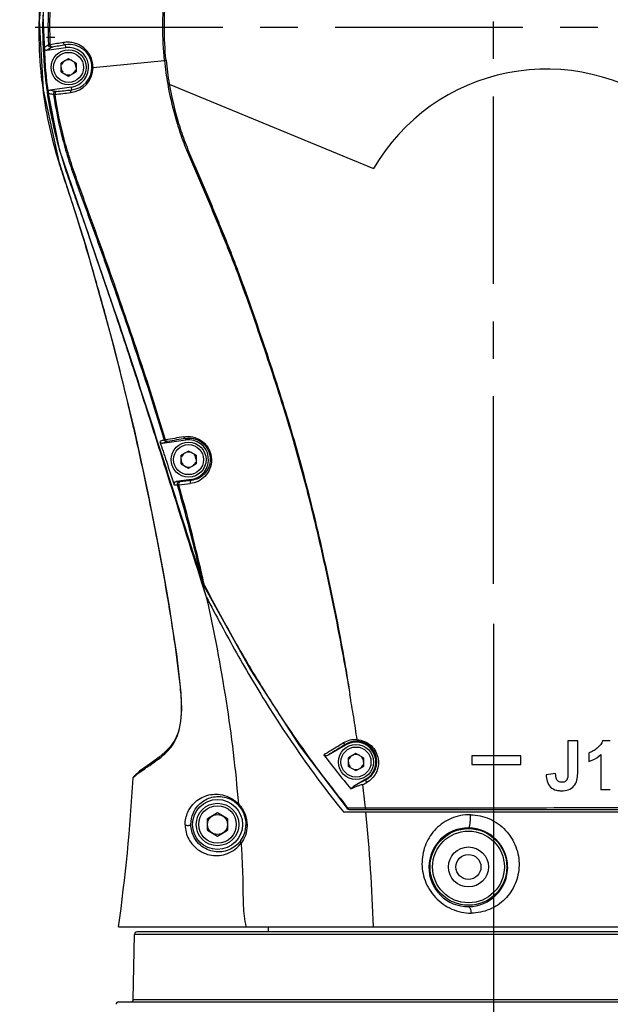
# Model space of a CAD drawing. Header units: millimetres. Extents: x 5828 to 6704, y 123 to 421.
# Tile 127 of 145: x 6573.39 to 6579.29, y 323.24 to 333.1. Entities that reach past the tile are written whole.
import ezdxf

# ---------------------------------------------------------------- set-up
doc = ezdxf.new("R2010")
doc.units = ezdxf.units.MM
doc.linetypes.add('CENTER', pattern=[0.6, 0.375, -0.075, 0.075, -0.075])
for name, color, linetype in [('中心线', 7, 'Continuous'), ('外形图', 7, 'Continuous'), ('尺寸标注', 7, 'Continuous'), ('运动范围', 7, 'Continuous')]:
    doc.layers.add(name, color=color, linetype=linetype)
doc.styles.add('微软雅黑', font='msyh.ttc', dxfattribs={"height": 1.5})
doc.dimstyles.new('尺寸标注_1_20比例', dxfattribs={"dimtxt": 1.5, "dimasz": 1.25, "dimexe": 0.5, "dimexo": 0.4, "dimgap": 0.5, "dimtad": 1, "dimdec": 1, "dimlfac": 20, "dimdsep": 46, "dimtxsty": '微软雅黑', "dimcen": 0.09, "dimadec": 0, "dimazin": 0, "dimtp": 0.01, "dimtm": 0.01, "dimtfac": 1, "dimtdec": 1, "dimtofl": 0, "dimtmove": 0, "dimatfit": 3, "dimfxl": 1, "dimtolj": 1, "dimarcsym": 0})

# ---------------------------------------------------------------- blocks, each defined once
blk = doc.blocks.new('*D1121')
at = {"layer": 'Defpoints', "color": 0}
for p in [(6578.1257, 376.8637), (6520.5215, 313.0187), (6575.7198, 313.0187)]:
    blk.add_point(p, dxfattribs=at)
at = {"layer": '尺寸标注', "color": 0, "lineweight": -2}
for p, q in [((6577.7257, 376.8637), (6520.0215, 376.8637)), ((6520.5215, 375.6137), (6520.5215, 314.2687)), ((6575.3198, 313.0187), (6520.0215, 313.0187))]:
    blk.add_line(p, q, dxfattribs=at)
at = {"layer": '尺寸标注', "color": 0}
for points in [[(6520.7298, 375.6137), (6520.3132, 375.6137), (6520.5215, 376.8637)], [(6520.3132, 314.2687), (6520.7298, 314.2687), (6520.5215, 313.0187)]]:
    blk.add_solid(points, dxfattribs=at)
at = {"layer": '尺寸标注', "color": 0, "insert": (6519.2425, 344.9412), "char_height": 1.5, "attachment_point": 5, "rotation": 90, "style": '微软雅黑'}
blk.add_mtext('\\A1;1276.9', dxfattribs=at)
blk = doc.blocks.new('*D1122')
at = {"layer": 'Defpoints', "color": 0}
for p in [(6578.1257, 376.8637), (6512.573, 295.837), (6562.039, 295.837)]:
    blk.add_point(p, dxfattribs=at)
at = {"layer": '尺寸标注', "color": 0, "lineweight": -2}
for p, q in [((6577.7257, 376.8637), (6512.073, 376.8637)), ((6512.573, 375.6137), (6512.573, 297.087)), ((6561.639, 295.837), (6512.073, 295.837))]:
    blk.add_line(p, q, dxfattribs=at)
at = {"layer": '尺寸标注', "color": 0}
for points in [[(6512.7814, 375.6137), (6512.3647, 375.6137), (6512.573, 376.8637)], [(6512.3647, 297.087), (6512.7814, 297.087), (6512.573, 295.837)]]:
    blk.add_solid(points, dxfattribs=at)
at = {"layer": '尺寸标注', "color": 0, "insert": (6511.2935, 337.1476), "char_height": 1.5, "attachment_point": 5, "rotation": 90, "style": '微软雅黑'}
blk.add_mtext('\\A1;1620.5', dxfattribs=at)
blk = doc.blocks.new('*D1123')
at = {"layer": 'Defpoints', "color": 0}
for p in [(6566.8704, 333.0187), (6579.3757, 311.2232), (6579.3757, 293.4099)]:
    blk.add_point(p, dxfattribs=at)
at = {"layer": '尺寸标注', "color": 0, "lineweight": -2}
for p, q in [((6566.8704, 332.6187), (6566.8704, 292.9099)), ((6579.3757, 310.8232), (6579.3757, 292.9099)), ((6568.1204, 293.4099), (6578.1257, 293.4099))]:
    blk.add_line(p, q, dxfattribs=at)
at = {"layer": '尺寸标注', "color": 0}
for points in [[(6568.1204, 293.6182), (6568.1204, 293.2016), (6566.8704, 293.4099)], [(6578.1257, 293.2016), (6578.1257, 293.6182), (6579.3757, 293.4099)]]:
    blk.add_solid(points, dxfattribs=at)
at = {"layer": '尺寸标注', "color": 0, "insert": (6573.2815, 294.6894), "char_height": 1.5, "attachment_point": 5, "style": '微软雅黑'}
blk.add_mtext('\\A1;250.1', dxfattribs=at)
blk = doc.blocks.new('*D1124')
at = {"layer": 'Defpoints', "color": 0}
for p in [(6578.1257, 327.4523), (6579.3757, 311.2232), (6579.3757, 299.9393)]:
    blk.add_point(p, dxfattribs=at)
at = {"layer": '尺寸标注', "color": 0, "lineweight": -2}
for p, q in [((6578.1257, 327.0523), (6578.1257, 299.4393)), ((6579.3757, 310.8232), (6579.3757, 299.4393)), ((6576.8757, 299.9393), (6575.6257, 299.9393)), ((6580.6257, 299.9393), (6584.9441, 299.9393))]:
    blk.add_line(p, q, dxfattribs=at)
at = {"layer": '尺寸标注', "color": 0}
for points in [[(6576.8757, 299.731), (6576.8757, 300.1476), (6578.1257, 299.9393)], [(6580.6257, 300.1476), (6580.6257, 299.731), (6579.3757, 299.9393)]]:
    blk.add_solid(points, dxfattribs=at)
at = {"layer": '尺寸标注', "color": 0, "insert": (6583.4099, 301.215), "char_height": 1.5, "attachment_point": 5, "style": '微软雅黑'}
blk.add_mtext('\\A1;25', dxfattribs=at)
blk = doc.blocks.new('*D1125')
at = {"layer": 'Defpoints', "color": 0}
for p in [(6534.2807, 333.0187), (6579.3757, 311.2232), (6579.3757, 288.3275)]:
    blk.add_point(p, dxfattribs=at)
at = {"layer": '尺寸标注', "color": 0, "lineweight": -2}
for p, q in [((6534.2807, 332.6187), (6534.2807, 287.8275)), ((6579.3757, 310.8232), (6579.3757, 287.8275)), ((6535.5307, 288.3275), (6578.1257, 288.3275))]:
    blk.add_line(p, q, dxfattribs=at)
at = {"layer": '尺寸标注', "color": 0}
for points in [[(6535.5307, 288.5358), (6535.5307, 288.1192), (6534.2807, 288.3275)], [(6578.1257, 288.1192), (6578.1257, 288.5358), (6579.3757, 288.3275)]]:
    blk.add_solid(points, dxfattribs=at)
at = {"layer": '尺寸标注', "color": 0, "insert": (6556.8282, 289.6065), "char_height": 1.5, "attachment_point": 5, "style": '微软雅黑'}
blk.add_mtext('\\A1;901.9', dxfattribs=at)

msp = doc.modelspace()

# ---------------------------------------------------------------- linework, layer by layer
at = {"layer": '中心线', "linetype": 'CENTER', "ltscale": 5}
for p, q in [((6578.1257, 327.4523), (6578.1257, 362.1405)), ((6584.418, 333.0187), (6572.2358, 333.0187))]:
    msp.add_line(p, q, dxfattribs=at)
at = {"layer": '外形图', "color": 7, "linetype": 'Continuous'}
for p, q in [((6573.5829, 333.0846), (6573.6209, 332.3953)), ((6573.6196, 333.1398), (6573.6493, 332.4761)), ((6573.7393, 332.9187), (6573.6556, 332.9187)), ((6573.6575, 332.7897), (6573.8476, 332.8167)), ((6573.8476, 332.8167), (6573.8438, 332.8435)), ((6573.8757, 332.7053), (6573.8007, 332.662)), ((6573.9507, 332.662), (6573.8757, 332.7053)), ((6574.1205, 332.6168), (6574.835, 332.6885)), ((6573.8007, 332.5754), (6573.8007, 332.662)), ((6573.8007, 332.5754), (6573.8757, 332.5321)), ((6573.8757, 332.5321), (6573.9507, 332.5754)), ((6573.9507, 332.662), (6573.9507, 332.5754)), ((6573.6487, 332.4787), (6573.649, 332.476)), ((6573.6567, 332.4797), (6573.657, 332.477)), ((6573.6221, 332.3863), (6573.6209, 332.3953)), ((6573.6229, 332.3864), (6573.622, 332.3954)), ((6573.9038, 332.4207), (6573.6931, 332.3908)), ((6573.9076, 332.394), (6573.9038, 332.4207)), ((6574.8831, 332.4518), (6576.9257, 331.6055)), ((6574.3485, 330.1451), (6574.3808, 330.0478)), ((6574.3488, 330.1452), (6574.3813, 330.048)), ((6574.3262, 329.8343), (6574.3262, 329.8343)), ((6574.8162, 328.8594), (6575.0481, 328.8918)), ((6575.0481, 328.8918), (6575.0461, 328.9058)), ((6575.0757, 328.7803), (6575.0007, 328.737)), ((6575.0007, 328.6504), (6575.0007, 328.737)), ((6575.1507, 328.737), (6575.0757, 328.7803)), ((6575.1507, 328.737), (6575.1507, 328.6504)), ((6575.0007, 328.6504), (6575.0757, 328.6071)), ((6575.0757, 328.6071), (6575.1507, 328.6504)), ((6575.1034, 328.4957), (6574.9528, 328.4746)), ((6575.1046, 328.487), (6575.1034, 328.4957)), ((6574.7613, 327.8977), (6574.7529, 327.9416)), ((6574.7618, 327.8978), (6574.7533, 327.9417)), ((6575.2071, 327.4641), (6575.253, 327.3229)), ((6575.2076, 327.4642), (6575.253, 327.3229)), ((6575.2168, 327.4672), (6575.2157, 327.4668)), ((6575.2157, 327.4668), (6575.2184, 327.4589)), ((6575.2184, 327.4589), (6575.23, 327.4319)), ((6575.2355, 327.4347), (6575.2267, 327.4716)), ((6575.2355, 327.4347), (6575.227, 327.4715)), ((6575.2355, 327.4347), (6575.23, 327.4319)), ((6578.9683, 325.8811), (6578.8694, 325.8811)), ((6578.8694, 325.8811), (6578.8694, 325.5636)), ((6578.9683, 325.5699), (6578.9683, 325.8811)), ((6579.2178, 325.8831), (6579.2943, 325.8831)), ((6576.475, 325.7405), (6576.6507, 325.8419)), ((6576.6507, 325.8419), (6576.6482, 325.8464)), ((6576.7507, 325.7553), (6576.6757, 325.712)), ((6576.6757, 325.6254), (6576.6757, 325.712)), ((6576.8257, 325.712), (6576.7507, 325.7553)), ((6576.8257, 325.712), (6576.8257, 325.6254)), ((6578.3995, 325.7317), (6577.9079, 325.7317)), ((6577.9079, 325.7317), (6577.9079, 325.645)), ((6578.3995, 325.645), (6578.3995, 325.7317)), ((6579.0783, 325.7587), (6579.0783, 325.6732)), ((6579.2, 325.7446), (6579.2, 325.3896)), ((6574.6674, 325.6352), (6574.6608, 325.6306)), ((6576.6757, 325.6254), (6576.7507, 325.5821)), ((6576.7507, 325.5821), (6576.8257, 325.6254)), ((6577.9079, 325.645), (6578.3995, 325.645)), ((6574.5207, 325.5062), (6574.5208, 325.5064)), ((6574.5207, 325.5062), (6574.5207, 325.5063)), ((6574.5224, 325.5137), (6574.5213, 325.5102)), ((6574.5295, 325.5235), (6574.5243, 325.5178)), ((6574.5243, 325.5177), (6574.5245, 325.518)), ((6574.5409, 325.5378), (6574.5245, 325.518)), ((6574.5319, 325.5257), (6574.5319, 325.5257)), ((6576.8507, 325.4955), (6576.7256, 325.4233)), ((6576.8522, 325.4929), (6576.8507, 325.4955)), ((6578.7473, 325.5521), (6578.6538, 325.5414)), ((6579.2943, 325.3895), (6579.2, 325.3895)), ((6576.67, 325.2093), (6576.6622, 325.2029)), ((6576.67, 325.2093), (6576.6815, 325.2093)), ((6576.6815, 325.1937), (6581.6712, 325.1937)), ((6576.8459, 325.2093), (6576.856, 325.2093)), ((6575.3657, 325.1592), (6575.2657, 325.1015)), ((6575.2657, 324.986), (6575.2657, 325.1015)), ((6575.4657, 325.1015), (6575.3657, 325.1592)), ((6575.4657, 325.1015), (6575.4657, 324.986)), ((6576.6252, 325.1687), (6581.7584, 325.1687)), ((6575.2657, 324.986), (6575.3657, 324.9283)), ((6575.3657, 324.9283), (6575.4657, 324.986)), ((6574.3757, 324.0182), (6584.3747, 324.0182)), ((6575.8757, 323.9687), (6575.8757, 324.0182)), ((6574.5235, 323.2933), (6574.5349, 323.9442)), ((6584.2155, 323.9442), (6574.5349, 323.9442)), ((6584.1905, 323.9687), (6574.5599, 323.9687)), ((6574.3753, 323.2687), (6584.3762, 323.2687)), ((6574.5235, 323.2933), (6584.2279, 323.2933))]:
    msp.add_line(p, q, dxfattribs=at)
for points in [[(6583.5282, 329.8427), (6583.2937, 331.5982), (6582.9669, 333.037), (6582.6289, 334.1035), (6582.2571, 334.9283), (6581.8005, 335.6404), (6581.309, 336.2046), (6580.7724, 336.6538), (6580.1704, 337.0162), (6579.5175, 337.2825), (6578.8332, 337.4448), (6578.1309, 337.4994), (6577.4245, 337.4452), (6576.7383, 337.284), (6576.0892, 337.0204), (6575.4868, 336.6586), (6574.9458, 336.207), (6574.4822, 335.6794), (6574.1076, 335.0897), (6573.8288, 334.4493), (6573.6524, 333.7746), (6573.5829, 333.0846)], [(6573.6493, 332.4761), (6573.7833, 331.801), (6574.0459, 331.031), (6574.3599, 330.1118), (6574.7363, 328.9618), (6575.2157, 327.4668)], [(6573.6209, 332.3953), (6573.7783, 331.6751), (6574.044, 330.8419), (6574.3261, 329.8343)], [(6574.3262, 329.8343), (6574.5342, 328.9807), (6574.6659, 328.3782), (6574.757, 327.9211), (6574.825, 327.5527), (6574.8781, 327.2441), (6574.9203, 326.9789), (6574.954, 326.7464), (6574.9802, 326.5404), (6574.9984, 326.3558), (6575.0045, 326.1972), (6574.9964, 326.0731), (6574.9745, 325.9717), (6574.938, 325.8869), (6574.8922, 325.8203), (6574.84, 325.7656), (6574.782, 325.7173), (6574.7196, 325.6717), (6574.6608, 325.6306)], [(6575.23, 327.4319), (6575.6947, 326.5921), (6576.1867, 325.8301), (6576.6622, 325.2029)], [(6574.6608, 325.6306), (6574.5865, 325.5771), (6574.5409, 325.5378)], [(6574.5241, 325.5174), (6574.5236, 325.5164), (6574.5224, 325.5137)]]:
    msp.add_lwpolyline(points, dxfattribs=at)
for centre, radius in [((6573.8757, 332.6187), 0.175), ((6573.8757, 332.6187), 0.15), ((6575.0757, 328.6937), 0.175), ((6575.0757, 328.6937), 0.15), ((6576.7507, 325.6687), 0.175), ((6576.7507, 325.6687), 0.15), ((6575.3657, 325.0437), 0.25), ((6575.3657, 325.0437), 0.2125), ((6575.3657, 325.0437), 0.1875), ((6575.3657, 325.0437), 0.1), ((6577.8757, 324.6187), 0.3838), ((6577.8757, 324.6187), 0.3589), ((6577.8757, 324.6187), 0.2), ((6577.8757, 324.6187), 0.125)]:
    msp.add_circle(centre, radius, dxfattribs=at)
for centre, radius, start, end in [((6578.0303, 332.9995), 4.4138, 178.61171, 184.84612), ((6578.0896, 333.0059), 4.4719, 179.71979, 182.82404), ((6583.1049, 278.9545), 54.7055, 99.7674, 99.90668), ((6578.128, 333.0071), 4.5104, 182.81592, 185.23997), ((6578.0699, 333.0089), 4.4453, 182.5213, 188.35998), ((6582.9836, 279.7152), 53.9087, 99.76117, 99.90172), ((6573.8829, 332.6198), 0.2271, 359.68943, 99.91536), ((6573.8757, 332.6187), 0.2, 278.08263, 98.08263), ((6573.8757, 332.6187), 0.075, 120, 160.00237), ((6573.8757, 332.6187), 0.075, 60, 100.00237), ((6574.7653, 333.6033), 0.9174, 274.35787, 275.33804), ((6578.1631, 333.0205), 3.3445, 185.69653, 189.83315), ((6578.1868, 333.0234), 3.3528, 185.70937, 189.81629), ((6578.0622, 333.0028), 4.4458, 184.8533, 186.53625), ((6578.0942, 333.0041), 4.4764, 185.24115, 186.74014), ((6573.8757, 332.6187), 0.075, 180, 220.00237), ((6573.8671, 332.6176), 0.2533, 276.39405, 359.82407), ((6573.883, 332.6196), 0.227, 276.24126, 359.73853), ((6573.8757, 332.6187), 0.075, 300, 340.00237), ((6573.8757, 332.6187), 0.075, 0, 40.00237), ((6578.6557, 330.6018), 2, 52.40968, 149.87922), ((6578.1145, 333.0085), 4.4985, 186.53351, 186.79961), ((6578.1296, 333.0103), 4.5136, 186.79962, 187.0833), ((6578.069, 333.0012), 4.451, 186.77546, 187.92397), ((6573.8757, 332.6187), 0.075, 240, 280.00237), ((6578.1427, 332.9911), 4.5608, 186.53206, 187.21049), ((6578.1195, 332.9882), 4.5375, 187.21081, 187.50864), ((6578.1014, 332.9858), 4.5192, 187.62392, 187.86451), ((6577.9901, 332.9889), 4.3712, 187.90784, 194.24661), ((6568.4263, 381.2538), 49.1664, 276.22077, 276.40098), ((6574.7522, 333.2458), 0.8047, 278.27127, 279.35911), ((6566.1213, 401.7218), 69.7903, 276.267832, 276.395564), ((6577.871, 332.9601), 4.2487, 194.26529, 196.40123), ((6578.2754, 333.0828), 4.6725, 195.59582, 196.56855), ((6498.4258, 304.6538), 80.0881, 18.559668, 19.148311), ((6545.0318, 322.2386), 30.2632, 12.96425, 14.5361), ((6544.5512, 322.1244), 30.7572, 12.79817, 12.97068), ((6544.3124, 322.071), 31.0019, 11.79594, 12.79658), ((6575.9104, 325.5178), 3.5163, 107.38568, 108.12985), ((6582.4806, 285.3935), 44.1624, 99.71556, 99.95438), ((6580.7068, 295.6518), 33.7324, 99.66068, 99.97077), ((6575.0757, 328.6937), 0.2, 277.94772, 97.94772), ((6575.0757, 328.6937), 0.075, 120, 160.00237), ((6575.0757, 328.6937), 0.075, 60, 100.00237), ((6575.0757, 328.6937), 0.075, 0, 40.00237), ((6575.0757, 328.6937), 0.075, 180, 220.00237), ((6575.0757, 328.6937), 0.075, 300, 340.00237), ((6575.0757, 328.6937), 0.075, 240, 280.00237), ((6574.9765, 333.8308), 5.3562, 269.74643, 270.08991), ((6570.3745, 372.4016), 44.2001, 275.97868, 276.12763), ((6555.7345, 322.9906), 20.001, 13.42494, 15.81605), ((6571.6554, 360.6305), 32.328, 275.92275, 276.12479), ((6544.246, 322.0562), 31.0699, 11.56989, 11.79765), ((6544.7124, 322.1509), 30.594, 10.91071, 11.57145), ((6556.994, 323.2925), 18.7058, 12.90928, 13.42109), ((6575.3632, 327.5277), 0.1584, 202.4647, 207.25703), ((6576.7548, 325.6726), 0.2039, 86.02924, 121.55215), ((6576.7538, 325.6721), 0.2045, 359.05883, 85.74866), ((6629.1498, 239.7592), 100.8336, 121.377534, 121.492983), ((6576.7507, 325.6687), 0.2, 300, 120), ((6584.3003, 331.723), 9.8873, 217.2394, 219.76328), ((6576.7507, 325.6687), 0.075, 120, 160.00237), ((6576.7507, 325.6687), 0.075, 60, 100.00237), ((6576.7507, 325.6687), 0.075, 0, 40.00237), ((6576.0042, 323.6666), 2.3686, 124.40206, 124.87902), ((6576.7507, 325.6687), 0.075, 180, 220.00237), ((6576.7507, 325.6687), 0.075, 240, 280.00237), ((6576.7507, 325.6687), 0.075, 300, 340.00237), ((6576.7542, 325.6719), 0.2041, 298.71896, 349.51309), ((6576.7534, 325.6721), 0.2049, 349.50796, 359.06869), ((6556.6626, 326.4961), 17.8855, 352.03756, 356.82727), ((6574.5444, 325.5054), 0.0235, 148.35035, 159.31574), ((6574.5459, 325.5044), 0.0253, 140.93434, 147.61883), ((6574.6563, 325.3982), 0.1739, 135.01998, 137.07894), ((6557.4468, 323.2137), 19.5015, 5.87338, 6.56325), ((6575.3718, 325.0468), 0.2798, 324.55381, 43.24529), ((6576.6815, 325.2187), 0.025, 219.44185, 270), ((6559.1866, 323.4291), 17.7489, 1.90227, 5.62469), ((6577.8739, 324.6148), 0.3945, 89.73974, 179.43347), ((6577.8742, 324.6158), 0.3935, 0.42416, 89.77954), ((6577.8729, 324.6152), 0.3935, 179.48677, 270.41303), ((6577.8733, 324.6162), 0.3945, 270.35455, 0.36965), ((6574.5599, 323.9437), 0.025, 90, 179), ((6574.3753, 323.2437), 0.025, 90, 178.2299), ((6574.4985, 323.2937), 0.025, 270, 359)]:
    msp.add_arc(centre, radius, start, end, dxfattribs=at)
for points, knots in [([(6573.6114, 332.4723), (6573.579, 332.7556), (6573.5701, 333.1869), (6573.6418, 333.7537), (6573.767, 334.3113), (6574.022, 334.9823), (6574.4746, 335.7144), (6575.0571, 336.3482), (6575.7474, 336.8623), (6576.5219, 337.2381), (6577.3534, 337.4606), (6578.2115, 337.5255), (6579.0669, 337.4296), (6579.8889, 337.1744), (6580.6492, 336.7712), (6581.2086, 336.3212), (6581.5986, 335.9037), (6581.862, 335.5655), (6582.0989, 335.2088), (6582.312, 334.8373), (6582.4968, 334.4509), (6582.5998, 334.1847), (6582.6481, 334.0505)], [0, 0, 0, 0, 0.062486, 0.093763, 0.125038, 0.187525, 0.250019, 0.312513, 0.375008, 0.437503, 0.499998, 0.562492, 0.624985, 0.687474, 0.749964, 0.812459, 0.843738, 0.875005, 0.906255, 0.937505, 0.96876, 1, 1, 1, 1]), ([(6583.1016, 330.164), (6583.0888, 330.5171), (6583.0528, 331.0463), (6582.9758, 331.7489), (6582.9032, 332.2741), (6582.8132, 332.7965), (6582.7231, 333.2291), (6582.6473, 333.5744), (6582.5679, 333.9188), (6582.4504, 334.3454), (6582.2522, 334.8388), (6581.9179, 335.4626), (6581.4799, 336.0266), (6580.9545, 336.5012), (6580.3767, 336.9101), (6579.5701, 337.2892), (6578.5247, 337.5063), (6577.6343, 337.4784), (6576.9417, 337.3351), (6576.4377, 337.167), (6575.9571, 336.9402), (6575.3571, 336.565), (6574.6954, 335.968), (6574.1916, 335.2326), (6573.901, 334.5872), (6573.7412, 334.0802), (6573.6421, 333.5581), (6573.6186, 333.2044), (6573.6177, 333.0277)], [0, 0, 0, 0, 0.06252, 0.093783, 0.12505, 0.156309, 0.18757, 0.203214, 0.21886, 0.250116, 0.281401, 0.3127, 0.375167, 0.406449, 0.437727, 0.500162, 0.562571, 0.624974, 0.65623, 0.687491, 0.718754, 0.750022, 0.812463, 0.874908, 0.906187, 0.937468, 0.96874, 1, 1, 1, 1]), ([(6573.6771, 332.8428), (6573.6662, 333.1052), (6573.6924, 333.6334), (6573.8724, 334.4046), (6574.1834, 335.1334), (6574.6184, 335.7958), (6575.1637, 336.3708), (6575.8013, 336.8415), (6576.512, 337.1922), (6577.0207, 337.3375), (6577.2788, 337.3871)], [0, 0, 0, 0, 0.124941, 0.249918, 0.374902, 0.499909, 0.624912, 0.749936, 0.874956, 1, 1, 1, 1]), ([(6573.6932, 332.8443), (6573.6824, 333.1057), (6573.7092, 333.6318), (6573.8885, 334.4), (6574.1985, 335.1258), (6574.6312, 335.7861), (6575.1743, 336.359), (6575.8091, 336.8284), (6576.5168, 337.1782), (6577.0234, 337.323), (6577.2805, 337.3727)], [0, 0, 0, 0, 0.124938, 0.249916, 0.374903, 0.499912, 0.624914, 0.749939, 0.874957, 1, 1, 1, 1]), ([(6574.835, 332.6885), (6574.8124, 332.9102), (6574.8123, 333.3596), (6574.9485, 334.0188), (6575.2146, 334.6376), (6575.6, 335.1901), (6576.0887, 335.6537), (6576.661, 336.0092), (6577.293, 336.2426), (6577.9592, 336.3442), (6578.6321, 336.3087), (6579.2849, 336.1411), (6579.8897, 335.8433), (6580.4222, 335.4304), (6580.7869, 335.0031), (6581.0236, 334.6243), (6581.1468, 334.3735), (6581.2278, 334.1658), (6581.2975, 333.9542), (6581.4014, 333.5789), (6581.475, 333.2535), (6581.5227, 333.0364)], [0, 0, 0, 0, 0.062455, 0.124947, 0.187451, 0.249957, 0.31248, 0.374995, 0.437519, 0.500043, 0.562586, 0.625144, 0.687691, 0.750232, 0.812744, 0.844018, 0.875275, 0.89089, 0.906501, 0.937697, 1, 1, 1, 1]), ([(6574.8506, 332.6899), (6574.8284, 332.9106), (6574.8292, 333.358), (6574.9655, 334.0142), (6575.2306, 334.6302), (6575.6143, 335.1802), (6576.1008, 335.6419), (6576.6706, 335.996), (6577.2999, 336.2282), (6577.9632, 336.3291), (6578.6332, 336.2935), (6579.2831, 336.126), (6579.8849, 335.8287), (6580.4146, 335.4171), (6580.7774, 334.9913), (6581.0129, 334.6141), (6581.1354, 334.3643), (6581.216, 334.1574), (6581.2683, 333.9995), (6581.3152, 333.8399), (6581.373, 333.6261), (6581.4375, 333.357), (6581.4865, 333.1412), (6581.5099, 333.033)], [0, 0, 0, 0, 0.062454, 0.124946, 0.18745, 0.249955, 0.312477, 0.374991, 0.437514, 0.500038, 0.562581, 0.625138, 0.687685, 0.750227, 0.812739, 0.844014, 0.87527, 0.890885, 0.906496, 0.922101, 0.937693, 0.968859, 1, 1, 1, 1]), ([(6573.8438, 332.8435), (6573.8392, 332.843), (6573.8284, 332.8501), (6573.825, 332.8608), (6573.8242, 332.867)], [0, 0, 0, 0, 0.4272, 1, 1, 1, 1]), ([(6574.1205, 332.6168), (6574.1197, 332.6377), (6574.1159, 332.6794), (6574.0866, 332.7543), (6574.0346, 332.8143), (6573.971, 332.8504), (6573.9223, 332.8667), (6573.8728, 332.8717), (6573.8403, 332.869), (6573.8243, 332.867)], [0, 0, 0, 0, 0.142563, 0.282755, 0.542651, 0.663189, 0.77863, 0.890205, 1, 1, 1, 1]), ([(6573.6771, 332.8428), (6573.6724, 332.8404), (6573.6559, 332.8314), (6573.6398, 332.8214), (6573.629, 332.8133)], [0, 0, 0, 0, 0.281951, 1, 1, 1, 1]), ([(6573.629, 332.8133), (6573.6293, 332.8066), (6573.636, 332.7928), (6573.6508, 332.7888), (6573.6575, 332.7897)], [0, 0, 0, 0, 0.499996, 1, 1, 1, 1]), ([(6573.6575, 332.7897), (6573.6608, 332.7922), (6573.6762, 332.803), (6573.6925, 332.8123), (6573.7055, 332.8192)], [0, 0, 0, 0, 0.218438, 1, 1, 1, 1]), ([(6573.6932, 332.8443), (6573.6911, 332.8441), (6573.6858, 332.8436), (6573.6804, 332.8432), (6573.6771, 332.8428)], [0, 0, 0, 0, 0.385528, 1, 1, 1, 1]), ([(6573.7055, 332.8192), (6573.6989, 332.8183), (6573.6841, 332.8223), (6573.6775, 332.8361), (6573.6771, 332.8428)], [0, 0, 0, 0, 0.499309, 1, 1, 1, 1]), ([(6573.7135, 332.8209), (6573.7087, 332.8204), (6573.6976, 332.8272), (6573.694, 332.8382), (6573.6932, 332.8443)], [0, 0, 0, 0, 0.438595, 1, 1, 1, 1]), ([(6573.7055, 332.8192), (6573.7063, 332.8196), (6573.709, 332.82), (6573.7117, 332.8206), (6573.7135, 332.8209)], [0, 0, 0, 0, 0.316083, 1, 1, 1, 1]), ([(6574.11, 332.619), (6574.1101, 332.6186), (6574.1114, 332.6181), (6574.1147, 332.6173), (6574.118, 332.617), (6574.1204, 332.6168)], [0, 0, 0, 0, 0.11061, 0.33267, 1, 1, 1, 1]), ([(6573.6931, 332.3908), (6573.6868, 332.3899), (6573.6744, 332.3828), (6573.671, 332.3689), (6573.6719, 332.3626)], [0, 0, 0, 0, 0.500037, 1, 1, 1, 1]), ([(6573.7461, 332.3764), (6573.741, 332.3775), (6573.7231, 332.3813), (6573.7054, 332.3862), (6573.6931, 332.3908)], [0, 0, 0, 0, 0.283158, 1, 1, 1, 1]), ([(6573.7461, 332.3764), (6573.7398, 332.3755), (6573.7274, 332.3682), (6573.7241, 332.3542), (6573.725, 332.3478)], [0, 0, 0, 0, 0.499768, 1, 1, 1, 1]), ([(6573.7539, 332.377), (6573.7492, 332.3761), (6573.7403, 332.3666), (6573.7398, 332.3549), (6573.7407, 332.3487)], [0, 0, 0, 0, 0.436066, 1, 1, 1, 1]), ([(6573.7539, 332.377), (6573.7521, 332.3768), (6573.7496, 332.3766), (6573.7469, 332.3763), (6573.7461, 332.3764)], [0, 0, 0, 0, 0.684641, 1, 1, 1, 1]), ([(6573.9076, 332.394), (6573.9031, 332.3931), (6573.8947, 332.3834), (6573.8944, 332.3721), (6573.8954, 332.3659)], [0, 0, 0, 0, 0.427381, 1, 1, 1, 1]), ([(6574.8679, 332.4494), (6574.891, 332.3163), (6574.9382, 332.1185), (6575.026, 331.863), (6575.1034, 331.6757), (6575.187, 331.4913), (6575.2661, 331.3051), (6575.3423, 331.1177), (6575.4197, 330.931), (6575.4956, 330.7437), (6575.5922, 330.4925), (6575.7054, 330.1763), (6575.8356, 329.7954), (6575.962, 329.4141), (6576.0817, 329.0317), (6576.2284, 328.5209), (6576.3877, 327.8804), (6576.5515, 327.1117), (6576.6462, 326.5991), (6576.6898, 326.3436)], [0, 0, 0, 0, 0.063419, 0.095133, 0.126831, 0.158522, 0.190188, 0.221843, 0.253493, 0.285124, 0.316728, 0.37984, 0.442845, 0.505737, 0.568471, 0.630994, 0.755244, 0.878308, 1, 1, 1, 1]), ([(6574.8831, 332.4517), (6574.9062, 332.3187), (6574.9528, 332.1208), (6575.0406, 331.8652), (6575.1176, 331.6779), (6575.2005, 331.4932), (6575.2793, 331.3069), (6575.3548, 331.1193), (6575.4318, 330.9324), (6575.5074, 330.745), (6575.6033, 330.4937), (6575.7158, 330.1772), (6575.8453, 329.7962), (6575.9711, 329.4147), (6576.0902, 329.0322), (6576.2363, 328.5213), (6576.3632, 328.0076), (6576.4764, 327.4933), (6576.5819, 326.9831), (6576.6502, 326.5995), (6576.6899, 326.3437)], [0, 0, 0, 0, 0.063429, 0.095148, 0.126852, 0.158545, 0.190215, 0.221873, 0.253526, 0.28516, 0.316766, 0.379886, 0.442898, 0.505796, 0.568536, 0.631065, 0.755328, 0.817027, 0.878412, 1, 1, 1, 1]), ([(6573.7779, 331.6766), (6573.7434, 331.7895), (6573.6821, 332.0178), (6573.6408, 332.2505), (6573.6247, 332.3675)], [0, 0, 0, 0, 0.499963, 1, 1, 1, 1]), ([(6573.6719, 332.3625), (6573.6756, 332.3611), (6573.693, 332.355), (6573.711, 332.3508), (6573.725, 332.3478)], [0, 0, 0, 0, 0.217532, 1, 1, 1, 1]), ([(6573.7248, 332.3478), (6573.7477, 332.1974), (6573.7931, 331.9731), (6573.8777, 331.6807), (6573.9527, 331.4652), (6574.0311, 331.2511), (6574.1093, 331.037), (6574.1856, 330.8225), (6574.2871, 330.5367), (6574.4126, 330.1796), (6574.6068, 329.6082), (6574.7455, 329.1779), (6574.8332, 328.8901)], [0, 0, 0, 0, 0.125606, 0.188403, 0.251165, 0.313908, 0.376607, 0.439257, 0.501856, 0.626897, 0.75164, 1, 1, 1, 1]), ([(6573.725, 332.3479), (6573.7266, 332.3474), (6573.732, 332.3481), (6573.7372, 332.3484), (6573.7407, 332.3487)], [0, 0, 0, 0, 0.317579, 1, 1, 1, 1]), ([(6574.8465, 328.8911), (6574.7588, 329.1788), (6574.6215, 329.6093), (6574.4273, 330.1804), (6574.2776, 330.6093), (6574.1504, 330.9664), (6574.0464, 331.2518), (6573.9686, 331.4661), (6573.894, 331.6817), (6573.8075, 331.9736), (6573.7632, 332.1982), (6573.7407, 332.3487)], [0, 0, 0, 0, 0.248279, 0.373005, 0.498035, 0.623282, 0.685986, 0.748757, 0.811549, 0.874334, 1, 1, 1, 1]), ([(6573.7952, 331.7605), (6573.8368, 331.619), (6573.9364, 331.3412), (6574.0346, 331.0632), (6574.0829, 330.9239)], [0, 0, 0, 0, 0.499968, 1, 1, 1, 1]), ([(6573.7969, 331.7504), (6573.8237, 331.6603), (6573.8827, 331.4817), (6574.0114, 331.1283), (6574.1635, 330.6835), (6574.3452, 330.1495), (6574.5215, 329.6137), (6574.6949, 329.0769), (6574.9227, 328.3601), (6575.0913, 327.8218), (6575.2071, 327.4641)], [0, 0, 0, 0, 0.062506, 0.125006, 0.250006, 0.375004, 0.500004, 0.625003, 0.750002, 1, 1, 1, 1]), ([(6574.0439, 330.8424), (6574.002, 330.9821), (6573.9377, 331.1912), (6573.8449, 331.468), (6573.7993, 331.6067), (6573.7779, 331.6766)], [0, 0, 0, 0, 0.499569, 0.749523, 1, 1, 1, 1]), ([(6574.3261, 329.8343), (6574.2825, 330.0032), (6574.1922, 330.3404), (6574.094, 330.6752), (6574.0439, 330.8424)], [0, 0, 0, 0, 0.499964, 1, 1, 1, 1]), ([(6574.3813, 330.048), (6574.5244, 329.6191), (6574.7338, 328.974), (6575.0084, 328.1125), (6575.1463, 327.682), (6575.2168, 327.4672)], [0, 0, 0, 0, 0.499999, 0.75, 1, 1, 1, 1]), ([(6575.0279, 328.9226), (6575.0568, 328.9275), (6575.1208, 328.9265), (6575.2138, 328.886), (6575.2855, 328.8038), (6575.3126, 328.6986), (6575.2939, 328.5994), (6575.2432, 328.5226), (6575.1735, 328.4723), (6575.1196, 328.4569), (6575.0926, 328.454)], [0, 0, 0, 0, 0.116875, 0.247846, 0.392027, 0.534874, 0.664601, 0.782012, 0.892051, 1, 1, 1, 1]), ([(6574.8332, 328.8901), (6574.8294, 328.8889), (6574.8145, 328.8845), (6574.7998, 328.8796), (6574.7887, 328.8762)], [0, 0, 0, 0, 0.256852, 1, 1, 1, 1]), ([(6574.7887, 328.8762), (6574.7905, 328.8708), (6574.7983, 328.861), (6574.8106, 328.8587), (6574.8162, 328.8594)], [0, 0, 0, 0, 0.499699, 1, 1, 1, 1]), ([(6574.8465, 328.8911), (6574.845, 328.8909), (6574.8406, 328.8904), (6574.8361, 328.8898), (6574.8332, 328.8901)], [0, 0, 0, 0, 0.342549, 1, 1, 1, 1]), ([(6574.8597, 328.8734), (6574.8543, 328.8727), (6574.8424, 328.8752), (6574.835, 328.8848), (6574.8332, 328.8901)], [0, 0, 0, 0, 0.496417, 1, 1, 1, 1]), ([(6574.8661, 328.8747), (6574.8621, 328.8743), (6574.8527, 328.8782), (6574.8481, 328.8864), (6574.8465, 328.8911)], [0, 0, 0, 0, 0.448483, 1, 1, 1, 1]), ([(6574.8597, 328.8734), (6574.86, 328.8735), (6574.8622, 328.874), (6574.8644, 328.8744), (6574.8662, 328.8747)], [0, 0, 0, 0, 0.147482, 1, 1, 1, 1]), ([(6575.0461, 328.9058), (6575.0421, 328.9055), (6575.0333, 328.9101), (6575.0293, 328.9181), (6575.0279, 328.9226)], [0, 0, 0, 0, 0.462702, 1, 1, 1, 1]), ([(6575.0461, 328.9058), (6575.0718, 328.9103), (6575.1289, 328.9095), (6575.2121, 328.8731), (6575.2764, 328.799), (6575.3004, 328.7044), (6575.2834, 328.6157), (6575.2382, 328.5475), (6575.1762, 328.503), (6575.1284, 328.4895), (6575.1046, 328.487)], [0, 0, 0, 0, 0.116287, 0.247601, 0.393035, 0.537068, 0.666991, 0.783938, 0.893158, 1, 1, 1, 1]), ([(6574.9319, 328.4423), (6574.9297, 328.449), (6574.9318, 328.4653), (6574.9457, 328.4736), (6574.9528, 328.4746)], [0, 0, 0, 0, 0.499171, 1, 1, 1, 1]), ([(6574.9653, 328.442), (6574.9632, 328.4487), (6574.9647, 328.4646), (6574.9781, 328.4736), (6574.9849, 328.4746)], [0, 0, 0, 0, 0.505059, 1, 1, 1, 1]), ([(6574.9653, 328.442), (6574.966, 328.4418), (6574.9703, 328.4413), (6574.9747, 328.4416), (6574.9783, 328.4419)], [0, 0, 0, 0, 0.167119, 1, 1, 1, 1]), ([(6575.2166, 327.4672), (6575.198, 327.5485), (6575.1205, 327.875), (6575.0341, 328.1993), (6574.9653, 328.4419)], [0, 0, 0, 0, 0.248459, 1, 1, 1, 1]), ([(6574.9912, 328.4751), (6574.9856, 328.4741), (6574.9755, 328.4624), (6574.9762, 328.4487), (6574.9783, 328.4419)], [0, 0, 0, 0, 0.442341, 1, 1, 1, 1]), ([(6574.9849, 328.4746), (6574.9852, 328.4746), (6574.9873, 328.4747), (6574.9894, 328.4749), (6574.9912, 328.4751)], [0, 0, 0, 0, 0.159677, 1, 1, 1, 1]), ([(6575.1046, 328.487), (6575.0992, 328.486), (6575.0897, 328.4741), (6575.0906, 328.4608), (6575.0926, 328.454)], [0, 0, 0, 0, 0.433921, 1, 1, 1, 1]), ([(6574.6659, 325.6209), (6574.6941, 325.6403), (6574.7576, 325.6833), (6574.8387, 325.7469), (6574.9059, 325.8211), (6574.9885, 325.9546), (6575.013, 326.1591), (6574.998, 326.3952), (6574.9741, 326.6062), (6574.945, 326.8207), (6574.9019, 327.1082), (6574.8418, 327.4675), (6574.7892, 327.7544), (6574.7618, 327.8978)], [0, 0, 0, 0, 0.042346, 0.094897, 0.1269, 0.165797, 0.287247, 0.371465, 0.459916, 0.549405, 0.639255, 0.81949, 1, 1, 1, 1]), ([(6575.2355, 327.4347), (6575.3375, 327.2386), (6575.5477, 326.8496), (6575.8889, 326.2807), (6576.2602, 325.7309), (6576.5293, 325.3798), (6576.67, 325.2093)], [0, 0, 0, 0, 0.250006, 0.50001, 0.750008, 1, 1, 1, 1]), ([(6575.253, 327.3229), (6575.3299, 326.9762), (6575.4618, 326.288), (6575.5459, 325.5921), (6575.5747, 325.2483)], [0, 0, 0, 0, 0.507204, 1, 1, 1, 1]), ([(6575.253, 327.3229), (6575.3507, 327.1335), (6575.5522, 326.7575), (6575.9879, 326.0245), (6576.3572, 325.5002), (6576.6252, 325.1687)], [0, 0, 0, 0, 0.250046, 0.500091, 1, 1, 1, 1]), ([(6576.7615, 325.8919), (6576.7508, 325.9672), (6576.7287, 326.118), (6576.7023, 326.2682), (6576.6898, 326.3436)], [0, 0, 0, 0, 0.498649, 1, 1, 1, 1]), ([(6576.7615, 325.8919), (6576.7372, 325.8937), (6576.6889, 325.8898), (6576.6446, 325.8707), (6576.6246, 325.859)], [0, 0, 0, 0, 0.512054, 1, 1, 1, 1]), ([(6576.7615, 325.8919), (6576.7618, 325.8881), (6576.7627, 325.8823), (6576.7667, 325.8764), (6576.769, 325.876)], [0, 0, 0, 0, 0.627804, 1, 1, 1, 1]), ([(6576.7615, 325.8919), (6576.7867, 325.8902), (6576.8377, 325.8782), (6576.9041, 325.8356), (6576.9524, 325.773), (6576.984, 325.678), (6576.9643, 325.5538), (6576.8952, 325.4836), (6576.8558, 325.462)], [0, 0, 0, 0, 0.129546, 0.26342, 0.397326, 0.527342, 0.768966, 1, 1, 1, 1]), ([(6579.2178, 325.8831), (6579.2125, 325.8682), (6579.1968, 325.8397), (6579.1625, 325.8055), (6579.1227, 325.7782), (6579.0936, 325.7637), (6579.0783, 325.7587)], [0, 0, 0, 0, 0.247912, 0.497197, 0.748806, 1, 1, 1, 1]), ([(6576.6246, 325.859), (6576.6081, 325.8489), (6576.5428, 325.8092), (6576.4776, 325.7695), (6576.4289, 325.7397)], [0, 0, 0, 0, 0.252878, 1, 1, 1, 1]), ([(6576.6482, 325.8464), (6576.6465, 325.8455), (6576.641, 325.8449), (6576.6322, 325.8496), (6576.627, 325.8553), (6576.6246, 325.859)], [0, 0, 0, 0, 0.198324, 0.538102, 1, 1, 1, 1]), ([(6576.4289, 325.7398), (6576.4337, 325.7334), (6576.453, 325.7302), (6576.4679, 325.7364), (6576.475, 325.7405)], [0, 0, 0, 0, 0.491347, 1, 1, 1, 1]), ([(6579.0783, 325.6732), (6579.0896, 325.6769), (6579.1337, 325.6939), (6579.1742, 325.7205), (6579.2, 325.7446)], [0, 0, 0, 0, 0.251494, 1, 1, 1, 1]), ([(6574.5599, 325.5449), (6574.5724, 325.5552), (6574.6019, 325.5775), (6574.6331, 325.5973), (6574.6497, 325.6097)], [0, 0, 0, 0, 0.439559, 1, 1, 1, 1]), ([(6574.6497, 325.6096), (6574.6497, 325.6137), (6574.6517, 325.622), (6574.6575, 325.6283), (6574.6608, 325.6306)], [0, 0, 0, 0, 0.49969, 1, 1, 1, 1]), ([(6574.5207, 325.5063), (6574.5209, 325.5075), (6574.5244, 325.5108), (6574.5268, 325.5143), (6574.529, 325.5166)], [0, 0, 0, 0, 0.292455, 1, 1, 1, 1]), ([(6574.5333, 325.5211), (6574.535, 325.5229), (6574.5436, 325.5311), (6574.5526, 325.5389), (6574.5599, 325.5449)], [0, 0, 0, 0, 0.207386, 1, 1, 1, 1]), ([(6576.8522, 325.4929), (6576.8416, 325.487), (6576.7994, 325.4638), (6576.7572, 325.4406), (6576.7256, 325.4233)], [0, 0, 0, 0, 0.252138, 1, 1, 1, 1]), ([(6576.8522, 325.4929), (6576.8487, 325.4905), (6576.8475, 325.477), (6576.8521, 325.4675), (6576.8558, 325.462)], [0, 0, 0, 0, 0.393181, 1, 1, 1, 1]), ([(6578.6538, 325.5414), (6578.6538, 325.5194), (6578.659, 325.475), (6578.6917, 325.4132), (6578.7449, 325.3867), (6578.79, 325.3809), (6578.8355, 325.3808), (6578.8921, 325.3929), (6578.9456, 325.4385), (6578.9679, 325.5035), (6578.9683, 325.5478), (6578.9683, 325.5699)], [0, 0, 0, 0, 0.123398, 0.247448, 0.373587, 0.437558, 0.501518, 0.628248, 0.75283, 0.87624, 1, 1, 1, 1]), ([(6578.8694, 325.5636), (6578.8694, 325.5531), (6578.8701, 325.5323), (6578.8674, 325.5058), (6578.8581, 325.4867), (6578.8467, 325.4752), (6578.8321, 325.4678), (6578.816, 325.4655), (6578.7998, 325.4661), (6578.7786, 325.4708), (6578.7575, 325.4898), (6578.7484, 325.5208), (6578.7477, 325.5417), (6578.7473, 325.5521)], [0, 0, 0, 0, 0.1239, 0.24744, 0.309539, 0.372161, 0.435449, 0.499298, 0.563355, 0.627333, 0.752323, 0.876205, 1, 1, 1, 1]), ([(6576.7, 325.399), (6576.7097, 325.4035), (6576.7291, 325.4127), (6576.7537, 325.4236), (6576.7737, 325.4318), (6576.7887, 325.4377), (6576.8025, 325.4421), (6576.8116, 325.4446), (6576.8199, 325.4453), (6576.8204, 325.4427)], [0, 0, 0, 0, 0.247906, 0.497041, 0.62228, 0.748119, 0.874926, 0.939164, 1, 1, 1, 1]), ([(6575.0419, 325.04), (6575.0417, 325.0836), (6575.0576, 325.159), (6575.1258, 325.2639), (6575.2381, 325.3406), (6575.3731, 325.354), (6575.4893, 325.3193), (6575.5476, 325.2773), (6575.5746, 325.2484)], [0, 0, 0, 0, 0.179156, 0.304097, 0.507841, 0.713663, 0.837868, 1, 1, 1, 1]), ([(6575.0994, 325.0437), (6575.0992, 325.0832), (6575.1135, 325.1511), (6575.1742, 325.246), (6575.2736, 325.3163), (6575.3943, 325.3306), (6575.4987, 325.3013), (6575.5512, 325.2642), (6575.5756, 325.2386)], [0, 0, 0, 0, 0.180531, 0.305805, 0.509726, 0.714766, 0.838234, 1, 1, 1, 1]), ([(6575.5746, 325.2484), (6575.5743, 325.2475), (6575.5734, 325.2443), (6575.574, 325.2404), (6575.5756, 325.2386)], [0, 0, 0, 0, 0.293507, 1, 1, 1, 1]), ([(6575.5749, 325.2492), (6575.6035, 325.2205), (6575.6475, 325.1515), (6575.6617, 325.0715), (6575.6613, 325.0329)], [0, 0, 0, 0, 0.512358, 1, 1, 1, 1]), ([(6576.6814, 325.2093), (6576.695, 325.2093), (6576.7498, 325.2093), (6576.8046, 325.2093), (6576.8459, 325.2093)], [0, 0, 0, 0, 0.248215, 1, 1, 1, 1]), ([(6576.8459, 325.2093), (6576.8462, 325.2071), (6576.8473, 325.2012), (6576.8517, 325.1937), (6576.8559, 325.1937)], [0, 0, 0, 0, 0.3399, 1, 1, 1, 1]), ([(6576.8559, 325.2093), (6577.2502, 325.2095), (6578.055, 325.2113), (6579.6601, 325.213), (6580.871, 325.213), (6581.6713, 325.2124)], [0, 0, 0, 0, 0.245614, 0.501419, 1, 1, 1, 1]), ([(6577.8944, 325.1414), (6577.8615, 325.1423), (6577.7962, 325.1356), (6577.6743, 325.0983), (6577.5429, 325.0093), (6577.4391, 324.8534), (6577.3991, 324.669), (6577.4302, 324.4764), (6577.5354, 324.3039), (6577.6758, 324.2048), (6577.8032, 324.164), (6577.8695, 324.1566), (6577.9021, 324.1571)], [0, 0, 0, 0, 0.064315, 0.12727, 0.248362, 0.366395, 0.485523, 0.609578, 0.739333, 0.870788, 0.935982, 1, 1, 1, 1]), ([(6577.8757, 325.0094), (6577.8776, 325.0095), (6577.8816, 325.0135), (6577.8875, 325.0276), (6577.8928, 325.0557), (6577.8957, 325.096), (6577.8953, 325.126), (6577.8944, 325.1414)], [0, 0, 0, 0, 0.040592, 0.110233, 0.341465, 0.659683, 1, 1, 1, 1]), ([(6577.8944, 325.1414), (6577.9599, 325.1407), (6578.0925, 325.1117), (6578.2563, 324.9946), (6578.3611, 324.8254), (6578.394, 324.6331), (6578.3538, 324.4459), (6578.2655, 324.314), (6578.1695, 324.2354), (6578.0596, 324.176), (6577.9647, 324.1569), (6577.9021, 324.1571)], [0, 0, 0, 0, 0.129145, 0.258842, 0.386474, 0.511304, 0.633806, 0.754973, 0.81577, 0.876815, 1, 1, 1, 1]), ([(6575.0419, 325.04), (6575.0463, 325.037), (6575.058, 325.035), (6575.0746, 325.0344), (6575.0884, 325.0365), (6575.0966, 325.0395), (6575.0993, 325.0424), (6575.0994, 325.0437)], [0, 0, 0, 0, 0.259879, 0.559698, 0.828593, 0.934939, 1, 1, 1, 1]), ([(6575.0419, 325.04), (6575.0423, 324.9904), (6575.0647, 324.9026), (6575.1391, 324.8095), (6575.2205, 324.757), (6575.3294, 324.7243), (6575.4749, 324.7396), (6575.5688, 324.8128), (6575.602, 324.8599)], [0, 0, 0, 0, 0.193245, 0.33671, 0.455896, 0.565345, 0.775348, 1, 1, 1, 1]), ([(6575.5998, 324.8845), (6575.584, 324.8625), (6575.547, 324.8244), (6575.4798, 324.7861), (6575.4077, 324.7677), (6575.3335, 324.7687), (6575.2594, 324.7902), (6575.1867, 324.8365), (6575.1198, 324.9198), (6575.0997, 324.9989), (6575.0994, 325.0437)], [0, 0, 0, 0, 0.117414, 0.226559, 0.331891, 0.436778, 0.544995, 0.662825, 0.805236, 1, 1, 1, 1]), ([(6575.6613, 325.0329), (6575.661, 324.9995), (6575.6503, 324.9365), (6575.6199, 324.8806), (6575.6022, 324.8575)], [0, 0, 0, 0, 0.534715, 1, 1, 1, 1]), ([(6575.6613, 325.0329), (6575.6599, 325.0336), (6575.6556, 325.0359), (6575.6517, 325.0403), (6575.6516, 325.0437)], [0, 0, 0, 0, 0.312074, 1, 1, 1, 1]), ([(6575.6022, 324.8575), (6575.5993, 324.8617), (6575.5953, 324.8708), (6575.5973, 324.8808), (6575.5998, 324.8845)], [0, 0, 0, 0, 0.534144, 1, 1, 1, 1]), ([(6575.602, 324.8599), (6575.606, 324.7898), (6575.6127, 324.6502), (6575.6195, 324.4761), (6575.6203, 324.3375), (6575.6221, 324.196), (6575.6355, 324.0892), (6575.6503, 324.0182)], [0, 0, 0, 0, 0.249558, 0.496919, 0.619269, 0.742348, 1, 1, 1, 1]), ([(6577.8757, 324.2217), (6577.8789, 324.2215), (6577.8863, 324.2158), (6577.8965, 324.1939), (6577.9004, 324.1729), (6577.9021, 324.1571)], [0, 0, 0, 0, 0.133397, 0.344311, 1, 1, 1, 1])]:
    msp.add_open_spline(points, degree=3, knots=knots, dxfattribs=at)
for points in [[(6573.6504, 332.4538), (6573.6767, 332.2423), (6573.7177, 332.0319), (6573.7749, 331.8266)], [(6574.7887, 328.8762), (6574.8105, 328.8103), (6574.8323, 328.7443), (6574.8541, 328.6784)], [(6574.8541, 328.6784), (6574.88, 328.5997), (6574.906, 328.521), (6574.9319, 328.4423)], [(6574.9319, 328.4423), (6574.9431, 328.442), (6574.9542, 328.4421), (6574.9653, 328.442)], [(6575.2224, 327.4552), (6575.2243, 327.4515), (6575.2263, 327.448), (6575.2285, 327.4445)], [(6575.2285, 327.4445), (6575.2306, 327.4411), (6575.2329, 327.4378), (6575.2355, 327.4347)], [(6574.5208, 325.5062), (6574.5209, 325.5088), (6574.5214, 325.5113), (6574.5223, 325.5137)], [(6574.5262, 325.5204), (6574.5278, 325.5224), (6574.5298, 325.5242), (6574.5319, 325.5257)], [(6576.7256, 325.4233), (6576.7154, 325.4174), (6576.7056, 325.4093), (6576.7, 325.3989)], [(6576.8204, 325.4427), (6576.8322, 325.449), (6576.844, 325.4555), (6576.8558, 325.462)], [(6576.67, 325.2093), (6576.6707, 325.2063), (6576.6715, 325.2033), (6576.6729, 325.2006)], [(6576.6729, 325.2006), (6576.6739, 325.1987), (6576.6752, 325.1969), (6576.6769, 325.1955)], [(6576.6769, 325.1955), (6576.6782, 325.1945), (6576.6798, 325.1937), (6576.6815, 325.1937)]]:
    msp.add_open_spline(points, degree=3, dxfattribs=at)
at = {"layer": '运动范围', "color": 7, "linetype": 'Continuous'}
for radius, start, end in [(43.845, 350, 224.94335), (11.2553, 57.10379, 292.1039)]:
    msp.add_arc((6578.1257, 333.0187), radius, start, end, dxfattribs=at)

# ---------------------------------------------------------------- dimensions: what is measured, and where the dimension line sits
at = {"layer": '尺寸标注'}
dim = msp.add_linear_dim(base=(6512.573, 295.837), p1=(6578.1257, 376.8637), p2=(6562.039, 295.837), angle=90, dimstyle='尺寸标注_1_20比例', dxfattribs=at)
dim.commit()
dim.dimension.update_dxf_attribs({"geometry": '*D1122', "text_midpoint": (6512.573, 337.1476), "dimtype": 160})
dim = msp.add_linear_dim(base=(6520.5215, 313.0187), p1=(6578.1257, 376.8637), p2=(6575.7198, 313.0187), angle=90, dimstyle='尺寸标注_1_20比例', dxfattribs=at)
dim.commit()
dim.dimension.update_dxf_attribs({"geometry": '*D1121', "text_midpoint": (6519.2425, 344.9412)})
for base, p1, picture, middle in [((6579.3757, 288.3275), (6534.2807, 333.0187), '*D1125', (6556.8282, 289.6065)), ((6579.3757, 299.9393), (6578.1257, 327.4523), '*D1124', (6583.4099, 301.215))]:
    dim = msp.add_linear_dim(base=base, p1=p1, p2=(6579.3757, 311.2232), dimstyle='尺寸标注_1_20比例', dxfattribs=at)
    dim.commit()
    dim.dimension.update_dxf_attribs({"geometry": picture, "text_midpoint": middle})
dim = msp.add_linear_dim(base=(6579.3757, 293.4099), p1=(6566.8704, 333.0187), p2=(6579.3757, 311.2232), dimstyle='尺寸标注_1_20比例', dxfattribs=at)
dim.commit()
dim.dimension.update_dxf_attribs({"geometry": '*D1123', "text_midpoint": (6573.2815, 293.4099), "dimtype": 160})

doc.saveas('drawing.dxf')
